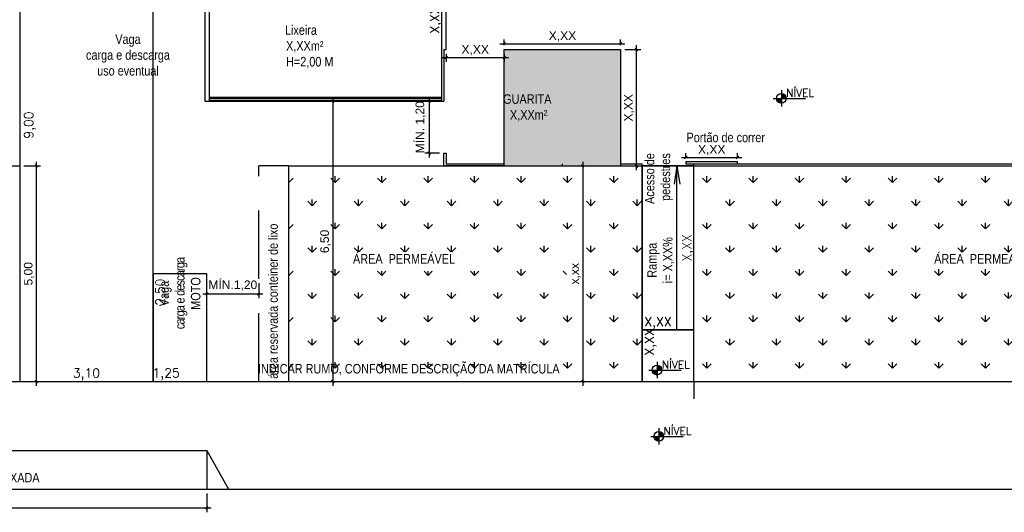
# Model space of a CAD drawing. Header units: millimetres. Extents: x -111 to 66, y -121 to 191.
# Tile 24 of 43: x -53 to -31, y 39 to 51. Entities that reach past the tile are written whole.
import ezdxf

# ---------------------------------------------------------------- set-up
doc = ezdxf.new("R2010")
doc.units = ezdxf.units.MM
doc.linetypes.add('HIDDEN2', pattern=[4.7625, 3.175, -1.5875])
for name, color, linetype in [('1', 1, 'Continuous'), ('2', 2, 'Continuous'), ('_CONSTR_PRINC', 5, 'Continuous'), ('_COTAS_EXT', 1, 'Continuous'), ('AR-HTC', 10, 'Continuous'), ('Texto', 1, 'Continuous')]:
    doc.layers.add(name, color=color, linetype=linetype)
doc.styles.add('Arial', font='arial.ttf')
doc.styles.add('ROMANS', font='romans')
doc.styles.get("Standard").update_dxf_attribs({"font": 'txt.shx'})
doc.styles.add('Technic', font='techl___.ttf')
doc.dimstyles.new('_LINHA CHAMADA', dxfattribs={"dimtxt": 0.2, "dimasz": 0.06, "dimexe": 0.1, "dimexo": 0.1, "dimgap": 0.05, "dimtad": 1, "dimzin": 1, "dimtxsty": 'Arial', "dimblk": 'OBLIQUE', "dimcen": 2.5, "dimdle": 0.1, "dimclrd": 256, "dimclre": 256, "dimclrt": 2, "dimadec": 0, "dimazin": 0, "dimtfac": 1, "dimtmove": 0, "dimatfit": 3, "dimfxl": 1, "dimarcsym": 0})
doc.dimstyles.new('SEM LINHA CHAMADA', dxfattribs={"dimtxt": 0.21, "dimasz": 0.06, "dimexe": 0.05, "dimexo": 0.05, "dimgap": 0.01, "dimtad": 1, "dimzin": 1, "dimtxsty": 'Standard', "dimblk": 'OBLIQUE', "dimcen": 2.5, "dimdle": 0.05, "dimse1": 1, "dimse2": 1, "dimsd1": 1, "dimsd2": 1, "dimclrd": 256, "dimclre": 256, "dimclrt": 2, "dimadec": 0, "dimazin": 0, "dimtfac": 1, "dimtmove": 0, "dimatfit": 3, "dimfxl": 1, "dimarcsym": 0})
pattern_1 = [(90, (-658.7846, -471.87175), (-0.53881537, 0.53881537), [0.142875, -0.9347557]), (45, (-658.7846, -471.87175), (-0.5388154, 0.5388154), [0.142875, -0.619125]), (135, (-658.7846, -471.87175), (-0.5388154, -0.5388154), [0.142875, -0.619125])]

# ---------------------------------------------------------------- blocks, each defined once
blk = doc.blocks.new('*D90')
at = {"layer": 'Defpoints', "color": 0}
for p in [(-59.716, 42.39), (-13.829, 42.39), (-59.716, 41.965)]:
    blk.add_point(p, dxfattribs=at)
at = {"layer": '_COTAS_EXT', "color": 2, "insert": (-14.574, 42.097), "char_height": 0.21, "attachment_point": 5}
blk.add_mtext('xx,xx', dxfattribs=at)
blk = doc.blocks.new('_OBLIQUE')
at = {"color": 0, "linetype": 'ByBlock'}
blk.add_line((-0.5, -0.5), (0.5, 0.5), dxfattribs=at)
blk = doc.blocks.new('*D91')
at = {"layer": '_COTAS_EXT', "lineweight": -2}
for p, q in [((-40.51, 47.39), (-40.51, 47.39)), ((-40.41, 47.49), (-40.41, 42.29)), ((-40.51, 42.39), (-40.51, 42.39))]:
    blk.add_line(p, q, dxfattribs=at)
at = {"layer": 'Defpoints', "color": 0}
for p in [(-40.41, 47.39), (-40.41, 42.39), (-40.41, 42.39)]:
    blk.add_point(p, dxfattribs=at)
at = {"layer": '_COTAS_EXT', "lineweight": -2, "xscale": 0.06, "yscale": 0.06, "zscale": 0.06}
for p, rotation in [((-40.41, 47.39), 89.99999999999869), ((-40.41, 42.39), 269.9999999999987)]:
    blk.add_blockref('_OBLIQUE', p, dxfattribs=dict(at, rotation=rotation))
at = {"layer": '_COTAS_EXT', "color": 2, "insert": (-40.579, 44.89), "char_height": 0.2, "attachment_point": 5, "rotation": 90, "style": 'Arial'}
blk.add_mtext('x,xx', dxfattribs=at)
blk = doc.blocks.new('*D92')
at = {"layer": 'Defpoints', "color": 0}
for p in [(-53.476, 42.802), (-50.379, 42.802), (-53.476, 42.421)]:
    blk.add_point(p, dxfattribs=at)
at = {"layer": '_COTAS_EXT', "color": 2, "insert": (-51.927, 42.553), "char_height": 0.21, "attachment_point": 5}
blk.add_mtext('3,10', dxfattribs=at)
blk = doc.blocks.new('*D93')
at = {"layer": 'Defpoints', "color": 0}
for p in [(-53.476, 51.39), (-53.436, 42.39), (-53.103, 42.39)]:
    blk.add_point(p, dxfattribs=at)
at = {"layer": '_COTAS_EXT', "color": 2, "insert": (-53.235, 48.34), "char_height": 0.21, "attachment_point": 5, "rotation": 90}
blk.add_mtext('9,00', dxfattribs=at)
blk = doc.blocks.new('*D94')
at = {"layer": '_COTAS_EXT', "lineweight": -2}
for p, q in [((-39.429, 50.09), (-39.063, 50.09)), ((-39.163, 47.29), (-39.163, 50.19)), ((-39.263, 47.39), (-39.263, 47.39))]:
    blk.add_line(p, q, dxfattribs=at)
at = {"layer": 'Defpoints', "color": 0}
for p in [(-39.529, 50.09), (-39.163, 50.09), (-39.163, 47.39)]:
    blk.add_point(p, dxfattribs=at)
at = {"layer": '_COTAS_EXT', "lineweight": -2, "xscale": 0.06, "yscale": 0.06, "zscale": 0.06}
for p, rotation in [((-39.163, 50.09), 90), ((-39.163, 47.39), 270)]:
    blk.add_blockref('_OBLIQUE', p, dxfattribs=dict(at, rotation=rotation))
at = {"layer": '_COTAS_EXT', "color": 2, "insert": (-39.333, 48.74), "char_height": 0.2, "attachment_point": 5, "rotation": 90, "style": 'Arial'}
blk.add_mtext('X,XX', dxfattribs=at)
blk = doc.blocks.new('*D95')
at = {"layer": '_COTAS_EXT', "lineweight": -2}
for p, q in [((-42.229, 50.19), (-42.229, 50.327)), ((-39.529, 50.19), (-39.529, 50.327)), ((-42.329, 50.227), (-39.429, 50.227))]:
    blk.add_line(p, q, dxfattribs=at)
at = {"layer": 'Defpoints', "color": 0}
for p in [(-42.229, 50.09), (-39.529, 50.227), (-39.529, 50.09)]:
    blk.add_point(p, dxfattribs=at)
at = {"layer": '_COTAS_EXT', "lineweight": -2, "xscale": 0.06, "yscale": 0.06, "zscale": 0.06, "rotation": 180}
blk.add_blockref('_OBLIQUE', (-42.229, 50.227), dxfattribs=at)
at = {"layer": '_COTAS_EXT', "lineweight": -2, "xscale": 0.06, "yscale": 0.06, "zscale": 0.06}
blk.add_blockref('_OBLIQUE', (-39.529, 50.227), dxfattribs=at)
at = {"layer": '_COTAS_EXT', "color": 2, "insert": (-40.879, 50.396), "char_height": 0.2, "attachment_point": 5, "style": 'Arial'}
blk.add_mtext('X,XX', dxfattribs=at)
blk = doc.blocks.new('*X99')
at = {"color": 0}
for p, q in [((0, 0.088), (0.011, 0.099)), ((0, 0.071), (0.026, 0.097)), ((0, 0.053), (0.039, 0.092)), ((0, 0.035), (0.051, 0.086)), ((0, 0.018), (0.061, 0.079)), ((0, 0), (0.071, 0.071)), ((0.018, 0), (0.079, 0.061)), ((0.035, 0), (0.086, 0.051)), ((0.053, 0), (0.092, 0.039)), ((0.071, 0), (0.097, 0.026)), ((0.088, 0), (0.099, 0.011)), ((-0.099, -0.011), (-0.088, 0)), ((-0.097, -0.026), (-0.071, 0)), ((-0.092, -0.039), (-0.053, 0)), ((-0.086, -0.051), (-0.035, 0)), ((-0.079, -0.061), (-0.018, 0)), ((-0.071, -0.071), (0, 0)), ((-0.061, -0.079), (0, -0.018)), ((-0.051, -0.086), (0, -0.035)), ((-0.039, -0.092), (0, -0.053)), ((-0.026, -0.097), (0, -0.071)), ((-0.011, -0.099), (0, -0.088))]:
    blk.add_line(p, q, dxfattribs=at)
blk = doc.blocks.new('NIV-PL')
for p, q in [((-0.25, 0), (0.75, 0)), ((0, 0.25), (0, -0.25))]:
    blk.add_line(p, q)
blk.add_circle((0, 0), 0.15)
at = {"color": 2, "xscale": 1.5, "yscale": 1.5, "zscale": 1.5}
blk.add_blockref('*X99', (0, 0), dxfattribs=at)
at = {"color": 2, "style": 'ROMANS'}
blk.add_attdef('NIVEL', (0.15, 0.05), '', height=0.15, dxfattribs=at)
blk = doc.blocks.new('*D155')
at = {"layer": 'Defpoints', "color": 0}
for p in [(-49.079, 51.34), (-49.079, 48.99), (-43.679, 48.99)]:
    blk.add_point(p, dxfattribs=at)
at = {"layer": '_COTAS_EXT', "color": 2, "insert": (-43.811, 50.777), "char_height": 0.21, "attachment_point": 5, "rotation": 90}
blk.add_mtext('X,XX', dxfattribs=at)
blk = doc.blocks.new('*D156')
at = {"layer": '_COTAS_EXT', "lineweight": -2}
for p, q in [((-43.975, 48.99), (-43.975, 47.59)), ((-43.779, 48.89), (-44.075, 48.89)), ((-43.729, 47.69), (-44.075, 47.69))]:
    blk.add_line(p, q, dxfattribs=at)
at = {"layer": 'Defpoints', "color": 0}
for p in [(-43.679, 48.89), (-43.975, 47.69), (-43.629, 47.69)]:
    blk.add_point(p, dxfattribs=at)
at = {"layer": '_COTAS_EXT', "lineweight": -2, "xscale": 0.06, "yscale": 0.06, "zscale": 0.06}
for p, rotation in [((-43.975, 48.89), 90), ((-43.975, 47.69), 270)]:
    blk.add_blockref('_OBLIQUE', p, dxfattribs=dict(at, rotation=rotation))
at = {"layer": '_COTAS_EXT', "color": 2, "insert": (-44.17, 48.29), "char_height": 0.2, "attachment_point": 5, "rotation": 90, "style": 'Arial'}
blk.add_mtext('MÍN. 1,20', dxfattribs=at)
blk = doc.blocks.new('*D157')
at = {"layer": '_COTAS_EXT', "lineweight": -2}
for p, q in [((-43.679, 49.908), (-42.129, 49.908)), ((-43.579, 49.99), (-43.579, 49.808)), ((-42.229, 49.99), (-42.229, 49.808))]:
    blk.add_line(p, q, dxfattribs=at)
at = {"layer": 'Defpoints', "color": 0}
for p in [(-43.579, 50.09), (-42.229, 50.09), (-42.229, 49.908)]:
    blk.add_point(p, dxfattribs=at)
at = {"layer": '_COTAS_EXT', "lineweight": -2, "xscale": 0.06, "yscale": 0.06, "zscale": 0.06, "rotation": 180}
blk.add_blockref('_OBLIQUE', (-43.579, 49.908), dxfattribs=at)
at = {"layer": '_COTAS_EXT', "lineweight": -2, "xscale": 0.06, "yscale": 0.06, "zscale": 0.06}
blk.add_blockref('_OBLIQUE', (-42.229, 49.908), dxfattribs=at)
at = {"layer": '_COTAS_EXT', "color": 2, "insert": (-42.904, 50.078), "char_height": 0.2, "attachment_point": 5, "style": 'Arial'}
blk.add_mtext('X,XX', dxfattribs=at)
blk = doc.blocks.new('*D158')
at = {"layer": '_COTAS_EXT', "lineweight": -2}
for p, q in [((-38.115, 47.585), (-36.715, 47.585)), ((-38.015, 47.59), (-38.015, 47.685)), ((-36.815, 47.59), (-36.815, 47.685))]:
    blk.add_line(p, q, dxfattribs=at)
at = {"layer": 'Defpoints', "color": 0}
for p in [(-36.815, 47.585), (-38.015, 47.49), (-36.815, 47.49)]:
    blk.add_point(p, dxfattribs=at)
at = {"layer": '_COTAS_EXT', "lineweight": -2, "xscale": 0.06, "yscale": 0.06, "zscale": 0.06, "rotation": 180}
blk.add_blockref('_OBLIQUE', (-38.015, 47.585), dxfattribs=at)
at = {"layer": '_COTAS_EXT', "lineweight": -2, "xscale": 0.06, "yscale": 0.06, "zscale": 0.06}
blk.add_blockref('_OBLIQUE', (-36.815, 47.585), dxfattribs=at)
at = {"layer": '_COTAS_EXT', "color": 2, "insert": (-37.415, 47.755), "char_height": 0.2, "attachment_point": 5, "style": 'Arial'}
blk.add_mtext('X,XX', dxfattribs=at)
blk = doc.blocks.new('*D159')
at = {"layer": 'Defpoints', "color": 0}
for p in [(-39.029, 43.59), (-39.029, 42.39), (-38.699, 42.39)]:
    blk.add_point(p, dxfattribs=at)
at = {"layer": '_COTAS_EXT', "color": 2, "insert": (-38.832, 43.308), "char_height": 0.21, "attachment_point": 5, "rotation": 90}
blk.add_mtext('X,XX', dxfattribs=at)
blk = doc.blocks.new('*D160')
at = {"layer": 'Defpoints', "color": 0}
for p in [(-39.029, 43.59), (-37.829, 43.614), (-37.829, 43.59)]:
    blk.add_point(p, dxfattribs=at)
at = {"layer": '_COTAS_EXT', "color": 2, "insert": (-38.661, 43.746), "char_height": 0.21, "attachment_point": 5}
blk.add_mtext('X,XX', dxfattribs=at)
blk = doc.blocks.new('*D161')
at = {"layer": 'Defpoints', "color": 0}
for p in [(-37.829, 47.39), (-37.829, 43.59), (-37.829, 43.59)]:
    blk.add_point(p, dxfattribs=at)
at = {"layer": '_COTAS_EXT', "color": 2, "insert": (-37.961, 45.49), "char_height": 0.21, "attachment_point": 5, "rotation": 90}
blk.add_mtext('X,XX', dxfattribs=at)
blk = doc.blocks.new('*D181')
at = {"layer": '_COTAS_EXT', "lineweight": -2}
for p, q in [((-53.376, 47.39), (-52.99, 47.39)), ((-53.09, 47.49), (-53.09, 42.29)), ((-53.376, 42.39), (-52.99, 42.39))]:
    blk.add_line(p, q, dxfattribs=at)
at = {"layer": 'Defpoints', "color": 0}
for p in [(-53.476, 47.39), (-53.476, 42.39), (-53.09, 42.39)]:
    blk.add_point(p, dxfattribs=at)
at = {"layer": '_COTAS_EXT', "lineweight": -2, "xscale": 0.06, "yscale": 0.06, "zscale": 0.06}
for p, rotation in [((-53.09, 47.39), 90), ((-53.09, 42.39), 270)]:
    blk.add_blockref('_OBLIQUE', p, dxfattribs=dict(at, rotation=rotation))
at = {"layer": '_COTAS_EXT', "color": 2, "insert": (-53.26, 44.89), "char_height": 0.2, "attachment_point": 5, "rotation": 90, "style": 'Arial'}
blk.add_mtext('5,00', dxfattribs=at)
blk = doc.blocks.new('*D183')
at = {"layer": '_COTAS_EXT', "lineweight": -2}
for p, q in [((-59.716, 39.79), (-59.716, 39.356)), ((-49.129, 39.79), (-49.129, 39.356)), ((-59.816, 39.456), (-49.029, 39.456))]:
    blk.add_line(p, q, dxfattribs=at)
at = {"layer": 'Defpoints', "color": 0}
for p in [(-59.716, 39.89), (-49.129, 39.89), (-49.129, 39.456)]:
    blk.add_point(p, dxfattribs=at)
at = {"layer": '_COTAS_EXT', "lineweight": -2, "xscale": 0.06, "yscale": 0.06, "zscale": 0.06, "rotation": 180}
blk.add_blockref('_OBLIQUE', (-59.716, 39.456), dxfattribs=at)
at = {"layer": '_COTAS_EXT', "lineweight": -2, "xscale": 0.06, "yscale": 0.06, "zscale": 0.06}
blk.add_blockref('_OBLIQUE', (-49.129, 39.456), dxfattribs=at)
at = {"layer": '_COTAS_EXT', "color": 2, "insert": (-54.422, 39.625), "char_height": 0.2, "attachment_point": 5, "style": 'Arial'}
blk.add_mtext('XX,XX', dxfattribs=at)
blk = doc.blocks.new('*D246')
at = {"layer": '_COTAS_EXT', "lineweight": -2}
for p, q in [((-47.929, 44.674), (-47.929, 44.321)), ((-49.229, 44.421), (-47.829, 44.421)), ((-49.129, 44.521), (-49.129, 44.521))]:
    blk.add_line(p, q, dxfattribs=at)
at = {"layer": 'Defpoints', "color": 0}
for p in [(-47.929, 44.774), (-49.129, 44.421), (-47.929, 44.421)]:
    blk.add_point(p, dxfattribs=at)
at = {"layer": '_COTAS_EXT', "lineweight": -2, "xscale": 0.06, "yscale": 0.06, "zscale": 0.06, "rotation": 180}
blk.add_blockref('_OBLIQUE', (-49.129, 44.421), dxfattribs=at)
at = {"layer": '_COTAS_EXT', "lineweight": -2, "xscale": 0.06, "yscale": 0.06, "zscale": 0.06}
blk.add_blockref('_OBLIQUE', (-47.929, 44.421), dxfattribs=at)
at = {"layer": '_COTAS_EXT', "color": 2, "insert": (-48.529, 44.616), "char_height": 0.2, "attachment_point": 5, "style": 'Arial'}
blk.add_mtext('MÍN.1,20', dxfattribs=at)
blk = doc.blocks.new('*D254')
at = {"layer": '_COTAS_EXT', "lineweight": -2}
for p, q in [((-46.211, 48.99), (-46.211, 42.29)), ((-46.311, 48.89), (-46.311, 48.89)), ((-46.311, 42.39), (-46.311, 42.39))]:
    blk.add_line(p, q, dxfattribs=at)
at = {"layer": 'Defpoints', "color": 0}
for p in [(-46.211, 48.89), (-46.211, 42.39), (-46.211, 42.39)]:
    blk.add_point(p, dxfattribs=at)
at = {"layer": '_COTAS_EXT', "lineweight": -2, "xscale": 0.06, "yscale": 0.06, "zscale": 0.06}
for p, rotation in [((-46.211, 48.89), 90), ((-46.211, 42.39), 270)]:
    blk.add_blockref('_OBLIQUE', p, dxfattribs=dict(at, rotation=rotation))
at = {"layer": '_COTAS_EXT', "color": 2, "insert": (-46.381, 45.64), "char_height": 0.2, "attachment_point": 5, "rotation": 90, "style": 'Arial'}
blk.add_mtext('6,50', dxfattribs=at)
blk = doc.blocks.new('*D341')
at = {"layer": 'Defpoints', "color": 0}
for p in [(-50.379, 42.426), (-50.379, 42.39), (-49.129, 42.39)]:
    blk.add_point(p, dxfattribs=at)
at = {"layer": '_COTAS_EXT', "color": 2, "insert": (-50.077, 42.558), "char_height": 0.21, "attachment_point": 5}
blk.add_mtext('1,25', dxfattribs=at)
blk = doc.blocks.new('*D342')
at = {"layer": 'Defpoints', "color": 0}
for p in [(-50.379, 44.89), (-50.051, 44.89), (-50.379, 42.39)]:
    blk.add_point(p, dxfattribs=at)
at = {"layer": '_COTAS_EXT', "color": 2, "insert": (-50.184, 44.462), "char_height": 0.21, "attachment_point": 5, "rotation": 90}
blk.add_mtext('2,50', dxfattribs=at)

msp = doc.modelspace()

# ---------------------------------------------------------------- hatches: boundary and pattern name
at = {"layer": 'AR-HTC'}
h = msp.add_hatch(color=21, dxfattribs=at)
h.dxf.hatch_style = 1
h.paths.add_polyline_path([(-39.529, 50.0901), (-42.229, 50.0901), (-42.229, 47.3901), (-39.529, 47.3901)])
h = msp.add_hatch(dxfattribs=at)
h.set_pattern_fill('GRASS', color=1, scale=0.03, style=0)
h.set_pattern_definition(pattern_1)
h.paths.add_polyline_path([(-40.3524, 44.5581), (-40.3524, 45.2175), (-40.7847, 45.2175), (-40.7847, 44.5581)], flags=16)
h.paths.add_polyline_path([(-45.8025, 44.9485), (-42.4485, 44.9485), (-42.4485, 45.4014), (-45.8025, 45.4014)], flags=16)
h.paths.add_polyline_path([(-47.229, 47.3901), (-47.229, 42.3901), (-39.029, 42.3901), (-39.029, 47.3901)])
h = msp.add_hatch(dxfattribs=at)
h.set_pattern_fill('GRASS', color=1, scale=0.03, style=0)
h.set_pattern_definition(pattern_1)
h.paths.add_polyline_path([(-23.7655, 47.3901), (-37.829, 47.3901), (-37.829, 43.5901), (-37.829, 42.3901), (-23.7655, 42.3901)])
h.paths.add_polyline_path([(-32.3155, 44.9485), (-28.9614, 44.9485), (-28.9614, 45.4014), (-32.3155, 45.4014)], flags=24)

# ---------------------------------------------------------------- linework, layer by layer
at = {"layer": '1'}
for p, q in [((-50.379, 42.3901), (-50.379, 51.3901)), ((-49.079, 48.9901), (-43.679, 48.9901)), ((-49.079, 48.9601), (-43.679, 48.9601)), ((-49.079, 48.9201), (-43.679, 48.9201)), ((-49.079, 48.8901), (-43.679, 48.8901)), ((-53.4755, 47.3901), (-53.4755, 42.3901))]:
    msp.add_line(p, q, dxfattribs=at)
at = {"layer": '1', "linetype": 'HIDDEN2', "ltscale": 0.5}
for p in [(-47.929, 42.3901), (-47.229, 47.3901)]:
    msp.add_line(p, (-47.929, 47.3901), dxfattribs=at)
at = {"layer": '1'}
for points in [[(-38.0147, 47.4401), (-36.8147, 47.4401), (-36.8147, 47.4901), (-38.0147, 47.4901)], [(-50.379, 42.3901), (-49.129, 42.3901), (-49.129, 44.8901), (-50.379, 44.8901)]]:
    msp.add_lwpolyline(points, close=True, dxfattribs=at)
at = {"layer": '2'}
for p, q in [((-37.829, 42.3901), (-37.829, 41.9901)), ((-59.7155, 40.7901), (-49.129, 40.7901)), ((-49.129, 40.7901), (-48.629, 39.8901)), ((-59.9255, 39.8901), (-13.829, 39.8901))]:
    msp.add_line(p, q, dxfattribs=at)
at = {"layer": '_CONSTR_PRINC'}
for p, q in [((-53.4755, 51.3901), (-53.4755, 47.3901)), ((-43.629, 50.0901), (-43.579, 50.0901)), ((-43.629, 50.0901), (-43.629, 48.8901)), ((-39.529, 50.0901), (-39.529, 47.3901)), ((-59.7155, 47.3901), (-53.4755, 47.3901)), ((-47.229, 47.3901), (-23.7655, 47.3901)), ((-47.229, 42.3901), (-47.229, 47.3901)), ((-39.029, 47.3901), (-39.029, 47.4401)), ((-37.829, 47.3901), (-37.829, 47.4401))]:
    msp.add_line(p, q, dxfattribs=at)
for points in [[(-59.7155, 72.3901), (-59.7155, 42.3901), (-13.8255, 42.3901), (-13.8255, 72.3901)], [(-39.029, 43.5901), (-37.829, 43.5901), (-37.829, 47.3901), (-39.029, 47.3901)], [(-39.029, 42.3901), (-37.829, 42.3901), (-37.829, 43.5901), (-39.029, 43.5901)]]:
    msp.add_lwpolyline(points, close=True, dxfattribs=at)
for points in [[(-37.829, 47.4401), (-23.8155, 47.4401), (-23.8155, 52.3901)], [(-43.579, 50.0901), (-43.579, 51.4401), (-49.179, 51.4401), (-49.179, 48.8901), (-49.079, 48.8901)], [(-43.679, 48.8901), (-43.679, 51.3401), (-49.079, 51.3401), (-49.079, 48.8901)], [(-42.229, 47.3901), (-42.229, 50.0901), (-39.529, 50.0901)], [(-43.679, 48.8901), (-43.629, 48.8901)], [(-42.229, 47.3901), (-43.629, 47.3901), (-43.629, 47.6901), (-43.579, 47.6901), (-43.579, 47.4401), (-42.229, 47.4401)], [(-40.879, 47.3901), (-40.879, 47.4401)], [(-39.529, 47.4401), (-39.029, 47.4401)]]:
    msp.add_lwpolyline(points, dxfattribs=at)
at = {"layer": 'AR-HTC'}
for p, q in [((-39.029, 42.3901), (-39.029, 47.3901)), ((-37.829, 42.3901), (-37.829, 47.3901)), ((-49.129, 40.7901), (-49.129, 39.8901))]:
    msp.add_line(p, q, dxfattribs=at)
at = {"layer": 'Texto'}
for p, q in [((-38.223, 47.3901), (-38.2902, 46.9673)), ((-38.223, 43.5901), (-38.223, 47.3901)), ((-38.223, 47.3901), (-38.1558, 46.9673))]:
    msp.add_line(p, q, dxfattribs=at)

# ---------------------------------------------------------------- block references
at = {"layer": '_COTAS_EXT'}
ref = msp.add_blockref('NIV-PL', (-35.7982, 48.9593), dxfattribs=dict(at, xscale=0.75, yscale=0.75, zscale=0.75))
ref.add_attrib('NIVEL', 'NÍVEL', (-35.6857, 48.9968), dxfattribs={"layer": '0', "color": 2, "height": 0.18, "style": 'ROMANS'})
ref = msp.add_blockref('NIV-PL', (-38.685, 42.6552), dxfattribs=dict(at, xscale=0.75, yscale=0.75, zscale=0.75))
ref.add_attrib('NIVEL', 'NÍVEL', (-38.5725, 42.6927), dxfattribs={"layer": '0', "color": 2, "height": 0.18, "style": 'ROMANS'})
ref = msp.add_blockref('NIV-PL', (-38.6434, 41.1167), dxfattribs=dict(at, xscale=0.75, yscale=0.75, zscale=0.75))
ref.add_attrib('NIVEL', 'NÍVEL', (-38.5309, 41.1542), dxfattribs={"layer": '0', "color": 2, "height": 0.18, "style": 'ROMANS'})

# ---------------------------------------------------------------- texts
at = {"layer": 'Texto', "char_height": 0.22, "attachment_point": 1, "style": 'Technic'}
for s, insert in [('\\pxi-2.2222;Lixeira\\P\\pi-2.1031;X,XXm²\\PH=2,00 M', (-46.8308, 50.6533)), ('\\pxqc;Vaga\\Pcarga e descarga\\Puso eventual', (-51.9363, 50.4418)), ('\\pxi-2.8838;GUARITA\\P\\pi-2.1645;X,XXm²', (-41.6207, 49.0533)), ('\\pi-1.2555;Portão de correr', (-36.745, 48.1619)), ('ÁREA  PERMEÁVEL', (-45.7395, 45.346)), ('ÁREA  PERMEÁVEL', (-32.2524, 45.346)), ('INDICAR RUMO, CONFORME DESCRIÇÃO DA MATRÍCULA', (-47.9454, 42.797)), ('GUIA REBAIXADA', (-55.1426, 40.2698))]:
    msp.add_mtext(s, dxfattribs=dict(at, insert=insert))
at = {"layer": 'Texto', "char_height": 0.22, "attachment_point": 1, "rotation": 90, "style": 'Technic'}
for s, insert in [('\\pxqc;Acesso de\\P pedestres', (-38.9672, 46.5101)), ('área reservada conteiner de lixo ', (-47.705, 42.4531)), ('\\pxqc;Vaga\\P{\\T0.8;carga e descarga}\\PMOTO', (-50.2349, 43.6041)), ('\\pxqc;Rampa\\Pi= X,XX%', (-38.9127, 44.668))]:
    msp.add_mtext(s, dxfattribs=dict(at, insert=insert))

# ---------------------------------------------------------------- dimensions: what is measured, and where the dimension line sits
at = {"layer": '_COTAS_EXT'}
for base, p1, p2, text, dimstyle, picture, middle in [((-53.1026, 42.3901), (-53.4755, 51.3901), (-53.4355, 42.3901), '9,00', 'SEM LINHA CHAMADA', '*D93', (-53.1026, 48.3398)), ((-43.679, 48.9901), (-49.079, 51.3401), (-49.079, 48.9901), 'X,XX', 'SEM LINHA CHAMADA', '*D155', (-43.679, 50.7775)), ((-43.9749, 47.6901), (-43.679, 48.8901), (-43.629, 47.6901), 'MÍN. <>', '_LINHA CHAMADA', '*D156', (-43.9749, 48.2901)), ((-38.6993, 42.3901), (-39.029, 43.5901), (-39.029, 42.3901), 'X,XX', 'SEM LINHA CHAMADA', '*D159', (-38.6993, 43.3079))]:
    dim = msp.add_linear_dim(base=base, p1=p1, p2=p2, angle=90, text=text, dimstyle=dimstyle, dxfattribs=at)
    dim.commit()
    dim.dimension.update_dxf_attribs({"geometry": picture, "text_midpoint": middle, "dimtype": 160})
for base, p1, p2, text, picture, middle in [((-39.529, 50.2267), (-42.229, 50.0901), (-39.529, 50.0901), 'X,XX', '*D95', (-40.879, 50.3964)), ((-42.229, 49.9084), (-43.579, 50.0901), (-42.229, 50.0901), 'X,XX', '*D157', (-42.904, 50.0781)), ((-36.8147, 47.5852), (-38.0147, 47.4901), (-36.8147, 47.4901), 'X,XX', '*D158', (-37.4147, 47.7549)), ((-47.929, 44.4207), (-49.129, 44.4207), (-47.929, 44.7744), 'MÍN.1,20', '*D246', (-48.529, 44.6156))]:
    dim = msp.add_linear_dim(base=base, p1=p1, p2=p2, text=text, dimstyle='_LINHA CHAMADA', dxfattribs=at)
    dim.commit()
    dim.dimension.update_dxf_attribs({"geometry": picture, "text_midpoint": middle})
for base, p1, p2, text, dimstyle, picture, middle in [((-39.1634, 50.0901), (-39.1634, 47.3901), (-39.529, 50.0901), 'X,XX', '_LINHA CHAMADA', '*D94', (-39.3331, 48.7401)), ((-40.4096, 42.3901), (-40.4096, 47.3901), (-40.4096, 42.3901), 'x,xx', '_LINHA CHAMADA', '*D91', (-40.5793, 44.8901)), ((-37.829, 43.5901), (-37.829, 47.3901), (-37.829, 43.5901), 'X,XX', 'SEM LINHA CHAMADA', '*D161', (-37.9615, 45.4901))]:
    dim = msp.add_linear_dim(base=base, p1=p1, p2=p2, angle=90, text=text, dimstyle=dimstyle, dxfattribs=at)
    dim.commit()
    dim.dimension.update_dxf_attribs({"geometry": picture, "text_midpoint": middle})
at = {"layer": '_COTAS_EXT', "color": 253}
dim = msp.add_linear_dim(base=(-46.211, 42.3901), p1=(-46.211, 48.8901), p2=(-46.211, 42.3901), angle=90, dimstyle='_LINHA CHAMADA', dxfattribs=at)
dim.commit()
dim.dimension.update_dxf_attribs({"geometry": '*D254', "text_midpoint": (-46.3811, 45.6401)})
at = {"layer": '_COTAS_EXT', "color": 6}
dim = msp.add_linear_dim(base=(-53.0902, 42.3901), p1=(-53.4755, 47.3901), p2=(-53.4755, 42.3901), angle=90, dimstyle='_LINHA CHAMADA', dxfattribs=at)
dim.commit()
dim.dimension.update_dxf_attribs({"geometry": '*D181', "text_midpoint": (-53.2603, 44.8901)})
at = {"layer": '_COTAS_EXT'}
dim = msp.add_linear_dim(base=(-50.0513, 44.8901), p1=(-50.379, 42.3901), p2=(-50.379, 44.8901), angle=90, dimstyle='SEM LINHA CHAMADA', dxfattribs=at)
dim.commit()
dim.dimension.update_dxf_attribs({"geometry": '*D342', "text_midpoint": (-50.0513, 44.4617), "dimtype": 160})
for base, p1, p2, text, picture, middle in [((-37.829, 43.6136), (-39.029, 43.5901), (-37.829, 43.5901), 'X,XX', '*D160', (-38.6607, 43.6136)), ((-59.7155, 41.9647), (-13.829, 42.3901), (-59.7155, 42.3901), 'xx,xx', '*D90', (-14.574, 41.9647))]:
    dim = msp.add_linear_dim(base=base, p1=p1, p2=p2, text=text, dimstyle='SEM LINHA CHAMADA', dxfattribs=at)
    dim.commit()
    dim.dimension.update_dxf_attribs({"geometry": picture, "text_midpoint": middle, "dimtype": 160})
dim = msp.add_linear_dim(base=(-53.4755, 42.4205), p1=(-50.379, 42.8024), p2=(-53.4755, 42.8024), dimstyle='SEM LINHA CHAMADA', dxfattribs=at)
dim.commit()
dim.dimension.update_dxf_attribs({"geometry": '*D92', "text_midpoint": (-51.9272, 42.553)})
dim = msp.add_linear_dim(base=(-50.379, 42.4258), p1=(-49.129, 42.3901), p2=(-50.379, 42.3901), dimstyle='SEM LINHA CHAMADA', dxfattribs=at)
dim.commit()
dim.dimension.update_dxf_attribs({"geometry": '*D341', "text_midpoint": (-50.0774, 42.4258), "dimtype": 160})
at = {"layer": '_COTAS_EXT', "color": 4}
dim = msp.add_linear_dim(base=(-49.129, 39.4556), p1=(-59.7155, 39.8901), p2=(-49.129, 39.8901), text='XX,XX', dimstyle='_LINHA CHAMADA', dxfattribs=at)
dim.commit()
dim.dimension.update_dxf_attribs({"geometry": '*D183', "text_midpoint": (-54.4222, 39.6253)})

doc.saveas('drawing.dxf')
